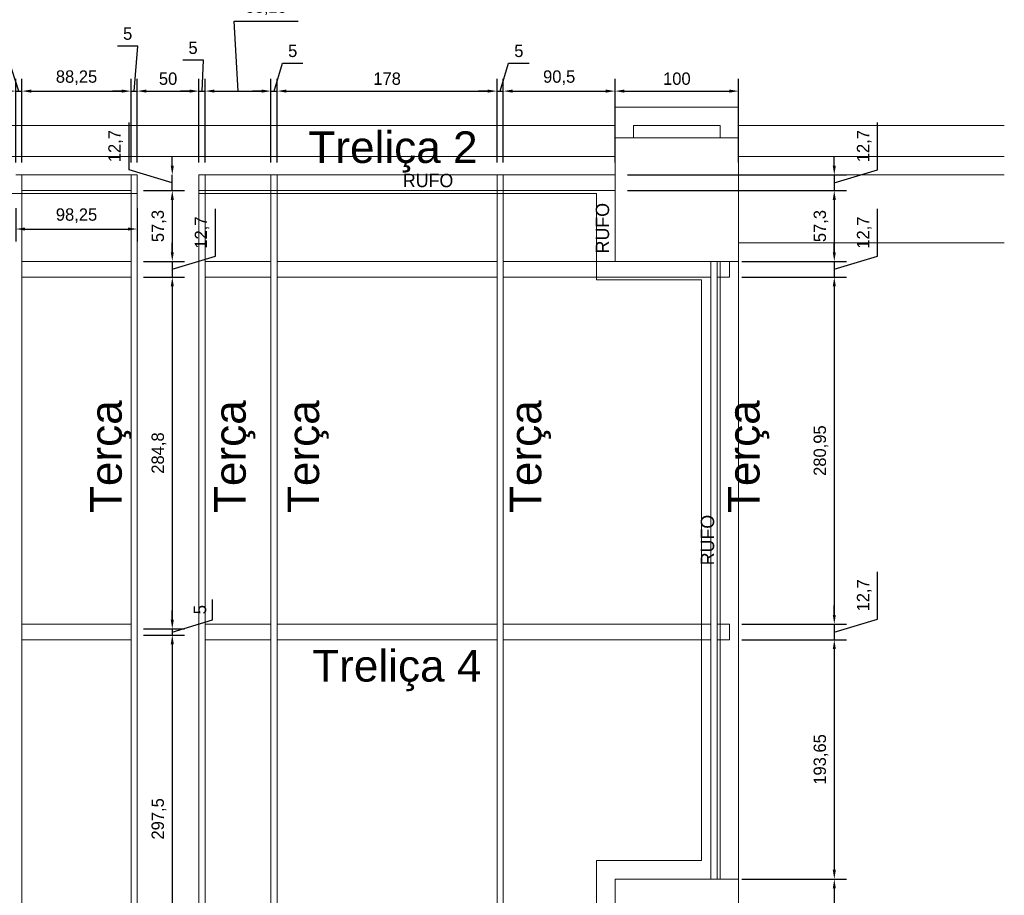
# Model space of a CAD drawing. Header units: millimetres. Extents: x -125 to 300, y 6 to 90.
# Tile 6 of 132: x -103 to -87, y 62 to 77. Entities that reach past the tile are written whole.
import ezdxf

# ---------------------------------------------------------------- set-up
doc = ezdxf.new("R2010")
doc.units = ezdxf.units.MM
for name, color, linetype, lineweight in [('ARQUITETURA', 252, 'Continuous', 18), ('Banzo superior e inferior', 2, 'Continuous', 9), ('COTAS', 7, 'Continuous', 9), ('Nomenclatura', 90, 'Continuous', 9), ('PERFIS METÁLICOS', 2, 'Continuous', 0), ('TERÇAS', 10, 'Continuous', 0)]:
    doc.layers.add(name, color=color, linetype=linetype, lineweight=lineweight)
doc.styles.add('ARIAL', font='arial.ttf')
doc.styles.add('Century Gothic_2', font='GOTHIC.TTF', dxfattribs={"height": 0.107783})
doc.dimstyles.new('ISO-50', dxfattribs={"dimtxt": 0.2, "dimasz": 0.15, "dimexe": 0.2, "dimexo": 0.2, "dimgap": 0.1, "dimtad": 1, "dimlfac": 50, "dimtxsty": 'Standard', "dimcen": 0.15, "dimclrd": 256, "dimadec": 0, "dimazin": 0, "dimtfac": 1, "dimtmove": 0, "dimatfit": 3, "dimfxl": 0, "dimarcsym": 0})

# ---------------------------------------------------------------- blocks, each defined once
blk = doc.blocks.new('*D5')
at = {"layer": 'COTAS', "lineweight": -2, "transparency": 16777216}
for p, q in [((-102.873, 75.988), (-103.207, 75.988)), ((-102.713, 75.488), (-102.873, 75.988)), ((-102.913, 75.488), (-103.063, 75.488)), ((-102.763, 75.488), (-102.663, 75.488)), ((-102.763, 75.488), (-102.663, 75.488)), ((-102.513, 75.488), (-102.363, 75.488))]:
    blk.add_line(p, q, dxfattribs=at)
at = {"layer": 'COTAS', "color": 0, "lineweight": -2, "transparency": 16777216}
for p, q in [((-102.763, 74.33), (-102.763, 75.688)), ((-102.663, 74.33), (-102.663, 75.688))]:
    blk.add_line(p, q, dxfattribs=at)
at = {"layer": 'COTAS', "transparency": 16777216}
for points in [[(-102.913, 75.513), (-102.913, 75.463), (-102.763, 75.488)], [(-102.513, 75.513), (-102.513, 75.463), (-102.663, 75.488)]]:
    blk.add_solid(points, dxfattribs=at)
at = {"layer": 'Defpoints', "color": 0, "transparency": 16777216}
for p in [(-102.663, 75.488), (-102.763, 74.13), (-102.663, 74.13)]:
    blk.add_point(p, dxfattribs=at)
at = {"layer": 'COTAS', "color": 0, "transparency": 16777216, "insert": (-103.04, 76.188), "char_height": 0.2, "attachment_point": 5}
blk.add_mtext('5', dxfattribs=at)
blk = doc.blocks.new('*D6')
at = {"layer": 'COTAS', "color": 0, "lineweight": -2, "transparency": 16777216}
for p, q in [((-102.663, 74.33), (-102.663, 75.688)), ((-100.898, 74.33), (-100.898, 75.688))]:
    blk.add_line(p, q, dxfattribs=at)
at = {"layer": 'COTAS', "lineweight": -2, "transparency": 16777216}
blk.add_line((-102.513, 75.488), (-101.048, 75.488), dxfattribs=at)
at = {"layer": 'COTAS', "transparency": 16777216}
for points in [[(-102.513, 75.513), (-102.513, 75.463), (-102.663, 75.488)], [(-101.048, 75.513), (-101.048, 75.463), (-100.898, 75.488)]]:
    blk.add_solid(points, dxfattribs=at)
at = {"layer": 'Defpoints', "color": 0, "transparency": 16777216}
for p in [(-100.898, 75.488), (-102.663, 74.13), (-100.898, 74.13)]:
    blk.add_point(p, dxfattribs=at)
at = {"layer": 'COTAS', "color": 0, "transparency": 16777216, "insert": (-101.78, 75.705), "char_height": 0.2, "attachment_point": 5}
blk.add_mtext('88,25', dxfattribs=at)
blk = doc.blocks.new('*D7')
at = {"layer": 'COTAS', "lineweight": -2, "transparency": 16777216}
for p, q in [((-100.785, 76.217), (-101.119, 76.217)), ((-100.848, 75.488), (-100.785, 76.217)), ((-101.048, 75.488), (-101.198, 75.488)), ((-100.898, 75.488), (-100.798, 75.488)), ((-100.898, 75.488), (-100.798, 75.488)), ((-100.648, 75.488), (-100.498, 75.488))]:
    blk.add_line(p, q, dxfattribs=at)
at = {"layer": 'COTAS', "color": 0, "lineweight": -2, "transparency": 16777216}
for p, q in [((-100.898, 74.33), (-100.898, 75.688)), ((-100.798, 74.33), (-100.798, 75.688))]:
    blk.add_line(p, q, dxfattribs=at)
at = {"layer": 'COTAS', "transparency": 16777216}
for points in [[(-101.048, 75.513), (-101.048, 75.463), (-100.898, 75.488)], [(-100.648, 75.513), (-100.648, 75.463), (-100.798, 75.488)]]:
    blk.add_solid(points, dxfattribs=at)
at = {"layer": 'Defpoints', "color": 0, "transparency": 16777216}
for p in [(-100.798, 75.488), (-100.898, 74.13), (-100.798, 74.13)]:
    blk.add_point(p, dxfattribs=at)
at = {"layer": 'COTAS', "color": 0, "transparency": 16777216, "insert": (-100.952, 76.417), "char_height": 0.2, "attachment_point": 5}
blk.add_mtext('5', dxfattribs=at)
blk = doc.blocks.new('*D8')
at = {"layer": 'COTAS', "color": 0, "lineweight": -2, "transparency": 16777216}
for p, q in [((-100.798, 74.33), (-100.798, 75.688)), ((-99.798, 74.33), (-99.798, 75.688))]:
    blk.add_line(p, q, dxfattribs=at)
at = {"layer": 'COTAS', "lineweight": -2, "transparency": 16777216}
blk.add_line((-100.648, 75.488), (-99.948, 75.488), dxfattribs=at)
at = {"layer": 'COTAS', "transparency": 16777216}
for points in [[(-100.648, 75.513), (-100.648, 75.463), (-100.798, 75.488)], [(-99.948, 75.513), (-99.948, 75.463), (-99.798, 75.488)]]:
    blk.add_solid(points, dxfattribs=at)
at = {"layer": 'Defpoints', "color": 0, "transparency": 16777216}
for p in [(-99.798, 75.488), (-100.798, 74.13), (-99.798, 74.13)]:
    blk.add_point(p, dxfattribs=at)
at = {"layer": 'COTAS', "color": 0, "transparency": 16777216, "insert": (-100.298, 75.688), "char_height": 0.2, "attachment_point": 5}
blk.add_mtext('50', dxfattribs=at)
blk = doc.blocks.new('*D9')
at = {"layer": 'COTAS', "lineweight": -2, "transparency": 16777216}
for p, q in [((-99.727, 75.988), (-100.061, 75.988)), ((-99.748, 75.488), (-99.727, 75.988)), ((-99.948, 75.488), (-100.098, 75.488)), ((-99.798, 75.488), (-99.698, 75.488)), ((-99.798, 75.488), (-99.698, 75.488)), ((-99.548, 75.488), (-99.398, 75.488))]:
    blk.add_line(p, q, dxfattribs=at)
at = {"layer": 'COTAS', "color": 0, "lineweight": -2, "transparency": 16777216}
for p, q in [((-99.798, 74.33), (-99.798, 75.688)), ((-99.698, 74.33), (-99.698, 75.688))]:
    blk.add_line(p, q, dxfattribs=at)
at = {"layer": 'COTAS', "transparency": 16777216}
for points in [[(-99.948, 75.513), (-99.948, 75.463), (-99.798, 75.488)], [(-99.548, 75.513), (-99.548, 75.463), (-99.698, 75.488)]]:
    blk.add_solid(points, dxfattribs=at)
at = {"layer": 'Defpoints', "color": 0, "transparency": 16777216}
for p in [(-99.698, 75.488), (-99.798, 74.13), (-99.698, 74.13)]:
    blk.add_point(p, dxfattribs=at)
at = {"layer": 'COTAS', "color": 0, "transparency": 16777216, "insert": (-99.894, 76.188), "char_height": 0.2, "attachment_point": 5}
blk.add_mtext('5', dxfattribs=at)
blk = doc.blocks.new('*D10')
at = {"layer": 'COTAS', "lineweight": -2, "transparency": 16777216}
for p, q in [((-99.165, 75.488), (-99.227, 76.621)), ((-99.227, 76.621), (-98.194, 76.621)), ((-99.548, 75.488), (-98.783, 75.488))]:
    blk.add_line(p, q, dxfattribs=at)
at = {"layer": 'COTAS', "color": 0, "lineweight": -2, "transparency": 16777216}
for p, q in [((-99.698, 74.33), (-99.698, 75.688)), ((-98.633, 74.33), (-98.633, 75.688))]:
    blk.add_line(p, q, dxfattribs=at)
at = {"layer": 'COTAS', "transparency": 16777216}
for points in [[(-99.548, 75.513), (-99.548, 75.463), (-99.698, 75.488)], [(-98.783, 75.513), (-98.783, 75.463), (-98.633, 75.488)]]:
    blk.add_solid(points, dxfattribs=at)
at = {"layer": 'Defpoints', "color": 0, "transparency": 16777216}
for p in [(-98.633, 75.488), (-99.698, 74.13), (-98.633, 74.13)]:
    blk.add_point(p, dxfattribs=at)
at = {"layer": 'COTAS', "color": 0, "transparency": 16777216, "insert": (-98.711, 76.838), "char_height": 0.2, "attachment_point": 5}
blk.add_mtext('53,25', dxfattribs=at)
blk = doc.blocks.new('*D11')
at = {"layer": 'COTAS', "lineweight": -2, "transparency": 16777216}
for p, q in [((-98.583, 75.488), (-98.448, 75.938)), ((-98.448, 75.938), (-98.115, 75.938)), ((-98.783, 75.488), (-98.933, 75.488)), ((-98.633, 75.488), (-98.533, 75.488)), ((-98.633, 75.488), (-98.533, 75.488)), ((-98.383, 75.488), (-98.233, 75.488))]:
    blk.add_line(p, q, dxfattribs=at)
at = {"layer": 'COTAS', "color": 0, "lineweight": -2, "transparency": 16777216}
for p, q in [((-98.633, 74.33), (-98.633, 75.688)), ((-98.533, 74.33), (-98.533, 75.688))]:
    blk.add_line(p, q, dxfattribs=at)
at = {"layer": 'COTAS', "transparency": 16777216}
for points in [[(-98.783, 75.513), (-98.783, 75.463), (-98.633, 75.488)], [(-98.383, 75.513), (-98.383, 75.463), (-98.533, 75.488)]]:
    blk.add_solid(points, dxfattribs=at)
at = {"layer": 'Defpoints', "color": 0, "transparency": 16777216}
for p in [(-98.533, 75.488), (-98.633, 74.13), (-98.533, 74.13)]:
    blk.add_point(p, dxfattribs=at)
at = {"layer": 'COTAS', "color": 0, "transparency": 16777216, "insert": (-98.281, 76.138), "char_height": 0.2, "attachment_point": 5}
blk.add_mtext('5', dxfattribs=at)
blk = doc.blocks.new('*D12')
at = {"layer": 'COTAS', "color": 0, "lineweight": -2, "transparency": 16777216}
for p, q in [((-98.533, 74.33), (-98.533, 75.688)), ((-94.973, 74.33), (-94.973, 75.688))]:
    blk.add_line(p, q, dxfattribs=at)
at = {"layer": 'COTAS', "lineweight": -2, "transparency": 16777216}
blk.add_line((-98.383, 75.488), (-95.123, 75.488), dxfattribs=at)
at = {"layer": 'COTAS', "transparency": 16777216}
for points in [[(-98.383, 75.513), (-98.383, 75.463), (-98.533, 75.488)], [(-95.123, 75.513), (-95.123, 75.463), (-94.973, 75.488)]]:
    blk.add_solid(points, dxfattribs=at)
at = {"layer": 'Defpoints', "color": 0, "transparency": 16777216}
for p in [(-94.973, 75.488), (-98.533, 74.13), (-94.973, 74.13)]:
    blk.add_point(p, dxfattribs=at)
at = {"layer": 'COTAS', "color": 0, "transparency": 16777216, "insert": (-96.753, 75.688), "char_height": 0.2, "attachment_point": 5}
blk.add_mtext('178', dxfattribs=at)
blk = doc.blocks.new('*D13')
at = {"layer": 'COTAS', "lineweight": -2, "transparency": 16777216}
for p, q in [((-94.923, 75.488), (-94.788, 75.938)), ((-94.788, 75.938), (-94.455, 75.938)), ((-95.123, 75.488), (-95.273, 75.488)), ((-94.973, 75.488), (-94.873, 75.488)), ((-94.973, 75.488), (-94.873, 75.488)), ((-94.723, 75.488), (-94.573, 75.488))]:
    blk.add_line(p, q, dxfattribs=at)
at = {"layer": 'COTAS', "color": 0, "lineweight": -2, "transparency": 16777216}
for p, q in [((-94.973, 74.33), (-94.973, 75.688)), ((-94.873, 74.33), (-94.873, 75.688))]:
    blk.add_line(p, q, dxfattribs=at)
at = {"layer": 'COTAS', "transparency": 16777216}
for points in [[(-95.123, 75.513), (-95.123, 75.463), (-94.973, 75.488)], [(-94.723, 75.513), (-94.723, 75.463), (-94.873, 75.488)]]:
    blk.add_solid(points, dxfattribs=at)
at = {"layer": 'Defpoints', "color": 0, "transparency": 16777216}
for p in [(-94.873, 75.488), (-94.973, 74.13), (-94.873, 74.13)]:
    blk.add_point(p, dxfattribs=at)
at = {"layer": 'COTAS', "color": 0, "transparency": 16777216, "insert": (-94.621, 76.138), "char_height": 0.2, "attachment_point": 5}
blk.add_mtext('5', dxfattribs=at)
blk = doc.blocks.new('*D14')
at = {"layer": 'COTAS', "color": 0, "lineweight": -2, "transparency": 16777216}
for p, q in [((-94.873, 74.33), (-94.873, 75.688)), ((-93.063, 74.33), (-93.063, 75.688))]:
    blk.add_line(p, q, dxfattribs=at)
at = {"layer": 'COTAS', "lineweight": -2, "transparency": 16777216}
blk.add_line((-94.723, 75.488), (-93.213, 75.488), dxfattribs=at)
at = {"layer": 'COTAS', "transparency": 16777216}
for points in [[(-94.723, 75.513), (-94.723, 75.463), (-94.873, 75.488)], [(-93.213, 75.513), (-93.213, 75.463), (-93.063, 75.488)]]:
    blk.add_solid(points, dxfattribs=at)
at = {"layer": 'Defpoints', "color": 0, "transparency": 16777216}
for p in [(-93.063, 75.488), (-94.873, 74.13), (-93.063, 74.13)]:
    blk.add_point(p, dxfattribs=at)
at = {"layer": 'COTAS', "color": 0, "transparency": 16777216, "insert": (-93.968, 75.705), "char_height": 0.2, "attachment_point": 5}
blk.add_mtext('90,5', dxfattribs=at)
blk = doc.blocks.new('*D15')
at = {"layer": 'COTAS', "color": 0, "lineweight": -2, "transparency": 16777216}
for p, q in [((-93.063, 74.33), (-93.063, 75.688)), ((-91.063, 74.33), (-91.063, 75.688))]:
    blk.add_line(p, q, dxfattribs=at)
at = {"layer": 'COTAS', "lineweight": -2, "transparency": 16777216}
blk.add_line((-92.913, 75.488), (-91.213, 75.488), dxfattribs=at)
at = {"layer": 'COTAS', "transparency": 16777216}
for points in [[(-92.913, 75.513), (-92.913, 75.463), (-93.063, 75.488)], [(-91.213, 75.513), (-91.213, 75.463), (-91.063, 75.488)]]:
    blk.add_solid(points, dxfattribs=at)
at = {"layer": 'Defpoints', "color": 0, "transparency": 16777216}
for p in [(-91.063, 75.488), (-93.063, 74.13), (-91.063, 74.13)]:
    blk.add_point(p, dxfattribs=at)
at = {"layer": 'COTAS', "color": 0, "transparency": 16777216, "insert": (-92.063, 75.688), "char_height": 0.2, "attachment_point": 5}
blk.add_mtext('100', dxfattribs=at)
blk = doc.blocks.new('*D17')
at = {"layer": 'COTAS', "color": 0, "lineweight": -2, "transparency": 16777216}
for p, q in [((-100.698, 73.876), (-100.03, 73.876)), ((-100.698, 72.73), (-100.03, 72.73))]:
    blk.add_line(p, q, dxfattribs=at)
at = {"layer": 'COTAS', "lineweight": -2, "transparency": 16777216}
blk.add_line((-100.23, 73.726), (-100.23, 72.88), dxfattribs=at)
at = {"layer": 'COTAS', "transparency": 16777216}
for points in [[(-100.255, 73.726), (-100.205, 73.726), (-100.23, 73.876)], [(-100.255, 72.88), (-100.205, 72.88), (-100.23, 72.73)]]:
    blk.add_solid(points, dxfattribs=at)
at = {"layer": 'Defpoints', "color": 0, "transparency": 16777216}
for p in [(-100.898, 73.876), (-100.898, 72.73), (-100.23, 72.73)]:
    blk.add_point(p, dxfattribs=at)
at = {"layer": 'COTAS', "color": 0, "transparency": 16777216, "insert": (-100.447, 73.303), "char_height": 0.2, "attachment_point": 5, "rotation": 90}
blk.add_mtext('57,3', dxfattribs=at)
blk = doc.blocks.new('*D18')
at = {"layer": 'COTAS', "lineweight": -2, "transparency": 16777216}
for p, q in [((-99.53, 72.813), (-99.53, 73.58)), ((-100.23, 72.88), (-100.23, 73.03)), ((-100.23, 72.603), (-99.53, 72.813)), ((-100.23, 72.73), (-100.23, 72.476)), ((-100.23, 72.73), (-100.23, 72.476)), ((-100.23, 72.326), (-100.23, 72.176))]:
    blk.add_line(p, q, dxfattribs=at)
at = {"layer": 'COTAS', "color": 0, "lineweight": -2, "transparency": 16777216}
for p, q in [((-100.698, 72.73), (-100.03, 72.73)), ((-100.698, 72.476), (-100.03, 72.476))]:
    blk.add_line(p, q, dxfattribs=at)
at = {"layer": 'COTAS', "transparency": 16777216}
for points in [[(-100.255, 72.88), (-100.205, 72.88), (-100.23, 72.73)], [(-100.255, 72.326), (-100.205, 72.326), (-100.23, 72.476)]]:
    blk.add_solid(points, dxfattribs=at)
at = {"layer": 'Defpoints', "color": 0, "transparency": 16777216}
for p in [(-100.898, 72.73), (-100.898, 72.476), (-100.23, 72.476)]:
    blk.add_point(p, dxfattribs=at)
at = {"layer": 'COTAS', "color": 0, "transparency": 16777216, "insert": (-99.747, 73.197), "char_height": 0.2, "attachment_point": 5, "rotation": 90}
blk.add_mtext('12,7', dxfattribs=at)
blk = doc.blocks.new('*D19')
at = {"layer": 'COTAS', "color": 0, "lineweight": -2, "transparency": 16777216}
for p, q in [((-100.698, 72.476), (-100.03, 72.476)), ((-100.698, 66.78), (-100.03, 66.78))]:
    blk.add_line(p, q, dxfattribs=at)
at = {"layer": 'COTAS', "lineweight": -2, "transparency": 16777216}
blk.add_line((-100.23, 72.326), (-100.23, 66.93), dxfattribs=at)
at = {"layer": 'COTAS', "transparency": 16777216}
for points in [[(-100.255, 72.326), (-100.205, 72.326), (-100.23, 72.476)], [(-100.255, 66.93), (-100.205, 66.93), (-100.23, 66.78)]]:
    blk.add_solid(points, dxfattribs=at)
at = {"layer": 'Defpoints', "color": 0, "transparency": 16777216}
for p in [(-100.898, 72.476), (-100.898, 66.78), (-100.23, 66.78)]:
    blk.add_point(p, dxfattribs=at)
at = {"layer": 'COTAS', "color": 0, "transparency": 16777216, "insert": (-100.447, 69.628), "char_height": 0.2, "attachment_point": 5, "rotation": 90}
blk.add_mtext('284,8', dxfattribs=at)
blk = doc.blocks.new('*D20')
at = {"layer": 'COTAS', "lineweight": -2, "transparency": 16777216}
for p, q in [((-99.58, 66.925), (-99.58, 67.259)), ((-100.23, 66.93), (-100.23, 67.08)), ((-100.23, 66.73), (-99.58, 66.925)), ((-100.23, 66.78), (-100.23, 66.68)), ((-100.23, 66.78), (-100.23, 66.68)), ((-100.23, 66.53), (-100.23, 66.38))]:
    blk.add_line(p, q, dxfattribs=at)
at = {"layer": 'COTAS', "color": 0, "lineweight": -2, "transparency": 16777216}
for p, q in [((-100.698, 66.78), (-100.03, 66.78)), ((-100.698, 66.68), (-100.03, 66.68))]:
    blk.add_line(p, q, dxfattribs=at)
at = {"layer": 'COTAS', "transparency": 16777216}
for points in [[(-100.255, 66.93), (-100.205, 66.93), (-100.23, 66.78)], [(-100.255, 66.53), (-100.205, 66.53), (-100.23, 66.68)]]:
    blk.add_solid(points, dxfattribs=at)
at = {"layer": 'Defpoints', "color": 0, "transparency": 16777216}
for p in [(-100.898, 66.78), (-100.898, 66.68), (-100.23, 66.68)]:
    blk.add_point(p, dxfattribs=at)
at = {"layer": 'COTAS', "color": 0, "transparency": 16777216, "insert": (-99.78, 67.092), "char_height": 0.2, "attachment_point": 5, "rotation": 90}
blk.add_mtext('5', dxfattribs=at)
blk = doc.blocks.new('*D21')
at = {"layer": 'COTAS', "color": 0, "lineweight": -2, "transparency": 16777216}
for p, q in [((-100.698, 66.68), (-100.03, 66.68)), ((-100.698, 60.73), (-100.03, 60.73))]:
    blk.add_line(p, q, dxfattribs=at)
at = {"layer": 'COTAS', "lineweight": -2, "transparency": 16777216}
blk.add_line((-100.23, 66.53), (-100.23, 60.88), dxfattribs=at)
at = {"layer": 'COTAS', "transparency": 16777216}
for points in [[(-100.255, 66.53), (-100.205, 66.53), (-100.23, 66.68)], [(-100.255, 60.88), (-100.205, 60.88), (-100.23, 60.73)]]:
    blk.add_solid(points, dxfattribs=at)
at = {"layer": 'Defpoints', "color": 0, "transparency": 16777216}
for p in [(-100.898, 66.68), (-100.898, 60.73), (-100.23, 60.73)]:
    blk.add_point(p, dxfattribs=at)
at = {"layer": 'COTAS', "color": 0, "transparency": 16777216, "insert": (-100.447, 63.705), "char_height": 0.2, "attachment_point": 5, "rotation": 90}
blk.add_mtext('297,5', dxfattribs=at)
blk = doc.blocks.new('*D43')
at = {"layer": 'COTAS', "lineweight": -2, "transparency": 16777216}
for p, q in [((-100.93, 74.213), (-100.93, 74.98)), ((-100.23, 74.28), (-100.23, 74.43)), ((-100.23, 74.003), (-100.93, 74.213)), ((-100.23, 73.876), (-100.23, 74.13)), ((-100.23, 73.876), (-100.23, 74.13)), ((-100.23, 73.726), (-100.23, 73.576))]:
    blk.add_line(p, q, dxfattribs=at)
at = {"layer": 'COTAS', "color": 0, "lineweight": -2, "transparency": 16777216}
blk.add_line((-100.698, 73.876), (-100.03, 73.876), dxfattribs=at)
at = {"layer": 'COTAS', "transparency": 16777216}
for points in [[(-100.255, 74.28), (-100.205, 74.28), (-100.23, 74.13)], [(-100.255, 73.726), (-100.205, 73.726), (-100.23, 73.876)]]:
    blk.add_solid(points, dxfattribs=at)
at = {"layer": 'Defpoints', "color": 0, "transparency": 16777216}
for p in [(-100.23, 74.13), (-100.23, 74.13), (-100.898, 73.876)]:
    blk.add_point(p, dxfattribs=at)
at = {"layer": 'COTAS', "color": 0, "transparency": 16777216, "insert": (-101.147, 74.597), "char_height": 0.2, "attachment_point": 5, "rotation": 90}
blk.add_mtext('12,7', dxfattribs=at)
blk = doc.blocks.new('*D67')
at = {"layer": 'COTAS', "lineweight": -2, "transparency": 16777216}
for p, q in [((-88.815, 74.213), (-88.815, 74.98)), ((-89.515, 74.28), (-89.515, 74.43)), ((-89.515, 74.003), (-88.815, 74.213)), ((-89.515, 74.13), (-89.515, 73.876)), ((-89.515, 74.13), (-89.515, 73.876)), ((-89.515, 73.726), (-89.515, 73.576))]:
    blk.add_line(p, q, dxfattribs=at)
at = {"layer": 'COTAS', "color": 0, "lineweight": -2, "transparency": 16777216}
for p, q in [((-92.863, 74.13), (-89.315, 74.13)), ((-92.863, 73.876), (-89.315, 73.876))]:
    blk.add_line(p, q, dxfattribs=at)
at = {"layer": 'COTAS', "transparency": 16777216}
for points in [[(-89.54, 74.28), (-89.49, 74.28), (-89.515, 74.13)], [(-89.54, 73.726), (-89.49, 73.726), (-89.515, 73.876)]]:
    blk.add_solid(points, dxfattribs=at)
at = {"layer": 'Defpoints', "color": 0, "transparency": 16777216}
for p in [(-93.063, 74.13), (-93.063, 73.876), (-89.515, 73.876)]:
    blk.add_point(p, dxfattribs=at)
at = {"layer": 'COTAS', "color": 0, "transparency": 16777216, "insert": (-89.031, 74.597), "char_height": 0.2, "attachment_point": 5, "rotation": 90}
blk.add_mtext('12,7', dxfattribs=at)
blk = doc.blocks.new('*D68')
at = {"layer": 'COTAS', "color": 0, "lineweight": -2, "transparency": 16777216}
for p, q in [((-92.863, 73.876), (-89.315, 73.876)), ((-91.013, 72.73), (-89.315, 72.73))]:
    blk.add_line(p, q, dxfattribs=at)
at = {"layer": 'COTAS', "lineweight": -2, "transparency": 16777216}
blk.add_line((-89.515, 73.726), (-89.515, 72.88), dxfattribs=at)
at = {"layer": 'COTAS', "transparency": 16777216}
for points in [[(-89.54, 73.726), (-89.49, 73.726), (-89.515, 73.876)], [(-89.54, 72.88), (-89.49, 72.88), (-89.515, 72.73)]]:
    blk.add_solid(points, dxfattribs=at)
at = {"layer": 'Defpoints', "color": 0, "transparency": 16777216}
for p in [(-93.063, 73.876), (-91.213, 72.73), (-89.515, 72.73)]:
    blk.add_point(p, dxfattribs=at)
at = {"layer": 'COTAS', "color": 0, "transparency": 16777216, "insert": (-89.731, 73.303), "char_height": 0.2, "attachment_point": 5, "rotation": 90}
blk.add_mtext('57,3', dxfattribs=at)
blk = doc.blocks.new('*D69')
at = {"layer": 'COTAS', "lineweight": -2, "transparency": 16777216}
for p, q in [((-88.815, 72.813), (-88.815, 73.58)), ((-89.515, 72.88), (-89.515, 73.03)), ((-89.515, 72.603), (-88.815, 72.813)), ((-89.515, 72.73), (-89.515, 72.476)), ((-89.515, 72.73), (-89.515, 72.476)), ((-89.515, 72.326), (-89.515, 72.176))]:
    blk.add_line(p, q, dxfattribs=at)
at = {"layer": 'COTAS', "color": 0, "lineweight": -2, "transparency": 16777216}
for p, q in [((-91.013, 72.73), (-89.315, 72.73)), ((-91.013, 72.476), (-89.315, 72.476))]:
    blk.add_line(p, q, dxfattribs=at)
at = {"layer": 'COTAS', "transparency": 16777216}
for points in [[(-89.54, 72.88), (-89.49, 72.88), (-89.515, 72.73)], [(-89.54, 72.326), (-89.49, 72.326), (-89.515, 72.476)]]:
    blk.add_solid(points, dxfattribs=at)
at = {"layer": 'Defpoints', "color": 0, "transparency": 16777216}
for p in [(-91.213, 72.73), (-91.213, 72.476), (-89.515, 72.476)]:
    blk.add_point(p, dxfattribs=at)
at = {"layer": 'COTAS', "color": 0, "transparency": 16777216, "insert": (-89.031, 73.197), "char_height": 0.2, "attachment_point": 5, "rotation": 90}
blk.add_mtext('12,7', dxfattribs=at)
blk = doc.blocks.new('*D70')
at = {"layer": 'COTAS', "color": 0, "lineweight": -2, "transparency": 16777216}
for p, q in [((-91.013, 72.476), (-89.315, 72.476)), ((-91.013, 66.857), (-89.315, 66.857))]:
    blk.add_line(p, q, dxfattribs=at)
at = {"layer": 'COTAS', "lineweight": -2, "transparency": 16777216}
blk.add_line((-89.515, 72.326), (-89.515, 67.007), dxfattribs=at)
at = {"layer": 'COTAS', "transparency": 16777216}
for points in [[(-89.54, 72.326), (-89.49, 72.326), (-89.515, 72.476)], [(-89.54, 67.007), (-89.49, 67.007), (-89.515, 66.857)]]:
    blk.add_solid(points, dxfattribs=at)
at = {"layer": 'Defpoints', "color": 0, "transparency": 16777216}
for p in [(-91.213, 72.476), (-91.213, 66.857), (-89.515, 66.857)]:
    blk.add_point(p, dxfattribs=at)
at = {"layer": 'COTAS', "color": 0, "transparency": 16777216, "insert": (-89.731, 69.667), "char_height": 0.2, "attachment_point": 5, "rotation": 90}
blk.add_mtext('280,95', dxfattribs=at)
blk = doc.blocks.new('*D71')
at = {"layer": 'COTAS', "lineweight": -2, "transparency": 16777216}
for p, q in [((-88.815, 66.94), (-88.815, 67.707)), ((-89.515, 67.007), (-89.515, 67.157)), ((-89.515, 66.73), (-88.815, 66.94)), ((-89.515, 66.857), (-89.515, 66.603)), ((-89.515, 66.857), (-89.515, 66.603)), ((-89.515, 66.453), (-89.515, 66.303))]:
    blk.add_line(p, q, dxfattribs=at)
at = {"layer": 'COTAS', "color": 0, "lineweight": -2, "transparency": 16777216}
for p, q in [((-91.013, 66.857), (-89.315, 66.857)), ((-91.013, 66.603), (-89.315, 66.603))]:
    blk.add_line(p, q, dxfattribs=at)
at = {"layer": 'COTAS', "transparency": 16777216}
for points in [[(-89.54, 67.007), (-89.49, 67.007), (-89.515, 66.857)], [(-89.54, 66.453), (-89.49, 66.453), (-89.515, 66.603)]]:
    blk.add_solid(points, dxfattribs=at)
at = {"layer": 'Defpoints', "color": 0, "transparency": 16777216}
for p in [(-91.213, 66.857), (-91.213, 66.603), (-89.515, 66.603)]:
    blk.add_point(p, dxfattribs=at)
at = {"layer": 'COTAS', "color": 0, "transparency": 16777216, "insert": (-89.031, 67.324), "char_height": 0.2, "attachment_point": 5, "rotation": 90}
blk.add_mtext('12,7', dxfattribs=at)
blk = doc.blocks.new('*D162')
at = {"layer": 'COTAS', "color": 0, "lineweight": -2, "transparency": 16777216}
for p, q in [((-102.763, 73.59), (-102.763, 73.055)), ((-100.798, 73.59), (-100.798, 73.055))]:
    blk.add_line(p, q, dxfattribs=at)
at = {"layer": 'COTAS', "lineweight": -2, "transparency": 16777216}
blk.add_line((-102.613, 73.255), (-100.948, 73.255), dxfattribs=at)
at = {"layer": 'COTAS', "transparency": 16777216}
for points in [[(-102.613, 73.28), (-102.613, 73.23), (-102.763, 73.255)], [(-100.948, 73.28), (-100.948, 73.23), (-100.798, 73.255)]]:
    blk.add_solid(points, dxfattribs=at)
at = {"layer": 'Defpoints', "color": 0, "transparency": 16777216}
for p in [(-102.763, 73.79), (-100.798, 73.79), (-100.798, 73.255)]:
    blk.add_point(p, dxfattribs=at)
at = {"layer": 'COTAS', "color": 0, "transparency": 16777216, "insert": (-101.78, 73.471), "char_height": 0.2, "attachment_point": 5}
blk.add_mtext('98,25', dxfattribs=at)
blk = doc.blocks.new('*D356')
at = {"layer": 'COTAS', "color": 0, "lineweight": -2, "transparency": 16777216}
for p, q in [((-91.013, 66.603), (-89.315, 66.603)), ((-91.013, 62.73), (-89.315, 62.73))]:
    blk.add_line(p, q, dxfattribs=at)
at = {"layer": 'COTAS', "lineweight": -2, "transparency": 16777216}
blk.add_line((-89.515, 66.453), (-89.515, 62.88), dxfattribs=at)
at = {"layer": 'COTAS', "transparency": 16777216}
for points in [[(-89.54, 66.453), (-89.49, 66.453), (-89.515, 66.603)], [(-89.54, 62.88), (-89.49, 62.88), (-89.515, 62.73)]]:
    blk.add_solid(points, dxfattribs=at)
at = {"layer": 'Defpoints', "color": 0, "transparency": 16777216}
for p in [(-91.213, 66.603), (-91.213, 62.73), (-89.515, 62.73)]:
    blk.add_point(p, dxfattribs=at)
at = {"layer": 'COTAS', "color": 0, "transparency": 16777216, "insert": (-89.731, 64.667), "char_height": 0.2, "attachment_point": 5, "rotation": 90}
blk.add_mtext('193,65', dxfattribs=at)
blk = doc.blocks.new('*D357')
at = {"layer": 'COTAS', "color": 0, "lineweight": -2, "transparency": 16777216}
for p, q in [((-91.013, 62.73), (-89.315, 62.73)), ((-91.013, 60.73), (-89.315, 60.73))]:
    blk.add_line(p, q, dxfattribs=at)
at = {"layer": 'COTAS', "lineweight": -2, "transparency": 16777216}
blk.add_line((-89.515, 62.58), (-89.515, 60.88), dxfattribs=at)
at = {"layer": 'COTAS', "transparency": 16777216}
for points in [[(-89.54, 62.58), (-89.49, 62.58), (-89.515, 62.73)], [(-89.54, 60.88), (-89.49, 60.88), (-89.515, 60.73)]]:
    blk.add_solid(points, dxfattribs=at)
at = {"layer": 'Defpoints', "color": 0, "transparency": 16777216}
for p in [(-91.213, 62.73), (-91.213, 60.73), (-89.515, 60.73)]:
    blk.add_point(p, dxfattribs=at)
at = {"layer": 'COTAS', "color": 0, "transparency": 16777216, "insert": (-89.715, 61.73), "char_height": 0.2, "attachment_point": 5, "rotation": 90}
blk.add_mtext('100', dxfattribs=at)

msp = doc.modelspace()

# ---------------------------------------------------------------- linework, layer by layer
at = {"layer": 'ARQUITETURA'}
for p, q in [((-93.06295, 74.73032), (-93.06295, 75.23032)), ((-93.06295, 75.23032), (-91.06295, 75.23032)), ((-91.06295, 75.23032), (-91.06295, 74.73032)), ((-93.06295, 74.93032), (-108.56295, 74.93032)), ((-92.76295, 74.93032), (-92.76295, 74.73032)), ((-91.36295, 74.93032), (-92.76295, 74.93032)), ((-91.36295, 74.73032), (-91.36295, 74.93032)), ((-86.76333, 74.93032), (-91.06295, 74.93032)), ((-93.06295, 74.73032), (-91.06295, 74.73032)), ((-93.06295, 72.73032), (-93.06295, 74.73032)), ((-91.06295, 74.73032), (-91.06295, 72.73032)), ((-108.56295, 74.43032), (-93.06295, 74.43032)), ((-91.06295, 74.43032), (-86.76333, 74.43032)), ((-99.79795, 74.13032), (-99.79795, 73.83032)), ((-93.06295, 74.13032), (-93.06295, 72.73032)), ((-86.76333, 74.13032), (-91.06295, 74.13032)), ((-108.26295, 73.83032), (-100.79795, 73.83032)), ((-99.79795, 73.83032), (-93.36295, 73.83032)), ((-93.36295, 73.83032), (-93.36295, 72.43032)), ((-91.06295, 73.03032), (-86.76333, 73.03032)), ((-93.06295, 72.73032), (-91.36295, 72.73032)), ((-91.06295, 72.73032), (-93.06295, 72.73032)), ((-91.36295, 62.73032), (-91.36295, 72.73032)), ((-91.06295, 72.73032), (-91.06295, 62.73032)), ((-93.36295, 72.43032), (-91.66295, 72.43032)), ((-91.66295, 72.43032), (-91.66295, 63.03032)), ((-91.66295, 63.03032), (-93.36295, 63.03032)), ((-93.36295, 63.03032), (-93.36295, 60.43032)), ((-91.36295, 62.73032), (-93.06295, 62.73032)), ((-93.06295, 60.73032), (-93.06295, 62.73032)), ((-93.06295, 62.73032), (-91.06295, 62.73032)), ((-93.06295, 60.73032), (-93.06295, 62.73032)), ((-91.06295, 62.73032), (-91.06295, 60.73032))]:
    msp.add_line(p, q, dxfattribs=at)
at = {"layer": 'Banzo superior e inferior'}
msp.add_line((-93.06295, 73.87632), (-93.06295, 74.13032), dxfattribs=at)
at = {"layer": 'PERFIS METÁLICOS'}
for p, q in [((-102.66295, 74.13032), (-100.89795, 74.13032)), ((-99.79795, 74.13032), (-93.06295, 74.13032)), ((-102.66295, 73.87632), (-100.89795, 73.87632)), ((-99.79795, 73.87632), (-93.06295, 73.87632)), ((-102.66295, 72.73032), (-100.89795, 72.73032)), ((-99.69795, 72.73032), (-98.63295, 72.73032)), ((-98.53295, 72.73032), (-94.97295, 72.73032)), ((-94.87295, 72.73032), (-91.21295, 72.73032)), ((-91.21295, 72.47632), (-91.21295, 72.73032)), ((-102.66295, 72.47632), (-100.89795, 72.47632)), ((-99.69795, 72.47632), (-98.63295, 72.47632)), ((-98.53295, 72.47632), (-94.97295, 72.47632)), ((-94.87295, 72.47632), (-91.51295, 72.47632)), ((-91.41295, 72.47632), (-91.21295, 72.47632)), ((-102.66295, 66.85732), (-100.89795, 66.85732)), ((-99.69795, 66.85732), (-98.63295, 66.85732)), ((-98.53295, 66.85732), (-94.97295, 66.85732)), ((-94.87295, 66.85732), (-91.51295, 66.85732)), ((-91.41295, 66.85732), (-91.21295, 66.85732)), ((-91.21295, 66.60332), (-91.21295, 66.85732)), ((-102.66295, 66.60332), (-100.89795, 66.60332)), ((-99.69795, 66.60332), (-98.63295, 66.60332)), ((-98.53295, 66.60332), (-94.97295, 66.60332)), ((-94.87295, 66.60332), (-91.51295, 66.60332)), ((-91.41295, 66.60332), (-91.21295, 66.60332))]:
    msp.add_line(p, q, dxfattribs=at)
at = {"layer": 'TERÇAS'}
for p, q in [((-102.76295, 74.13032), (-102.66295, 74.13032)), ((-102.66295, 14.05016), (-102.66295, 74.13032)), ((-100.89795, 14.05016), (-100.89795, 74.13032)), ((-100.89795, 74.13032), (-100.79795, 74.13032)), ((-100.79795, 14.05016), (-100.79795, 74.13032)), ((-99.79795, 14.05016), (-99.79795, 74.13032)), ((-99.79795, 74.13032), (-99.69795, 74.13032)), ((-99.69795, 14.05016), (-99.69795, 74.13032)), ((-98.63295, 14.05016), (-98.63295, 74.13032)), ((-98.63295, 74.13032), (-98.53295, 74.13032)), ((-98.53295, 14.05016), (-98.53295, 74.13032)), ((-94.97295, 14.05016), (-94.97295, 74.13032)), ((-94.97295, 74.13032), (-94.87295, 74.13032)), ((-94.87295, 14.05016), (-94.87295, 74.13032)), ((-91.51295, 62.73032), (-91.51295, 72.73032)), ((-91.51295, 72.73032), (-91.41295, 72.73032)), ((-91.41295, 62.73032), (-91.41295, 72.73032)), ((-91.51295, 62.73032), (-91.41295, 62.73032))]:
    msp.add_line(p, q, dxfattribs=at)

# ---------------------------------------------------------------- texts
at = {"layer": 'ARQUITETURA', "insert": (-96.49823, 74.14852), "char_height": 0.215567, "width": 0.9261, "attachment_point": 1, "line_spacing_factor": 0.984117, "style": 'Century Gothic_2'}
msp.add_mtext('RUFO', dxfattribs=at)
at = {"layer": 'ARQUITETURA', "char_height": 0.215567, "width": 0.9261, "attachment_point": 1, "rotation": 90, "line_spacing_factor": 0.984117, "style": 'Century Gothic_2'}
for insert in [(-93.37571, 72.86044), (-91.67571, 67.81044)]:
    msp.add_mtext('RUFO', dxfattribs=dict(at, insert=insert))
at = {"layer": 'Nomenclatura', "char_height": 0.5113278, "width": 22.1468295, "attachment_point": 1, "style": 'ARIAL'}
for s, insert in [('{\\f@Arial Unicode MS|b0|i0|c0|p34;Treliça 2}', (-98.02747, 74.83623)), ('{\\f@Arial Unicode MS|b0|i0|c0|p34;Treliça 4}', (-97.96534, 66.43945))]:
    msp.add_mtext(s, dxfattribs=dict(at, insert=insert))
at = {"layer": 'Nomenclatura', "char_height": 0.5113278, "width": 22.1468295, "attachment_point": 1, "rotation": 90, "style": 'ARIAL'}
for insert in [(-101.5595, 68.65655), (-99.55254, 68.65655), (-98.36509, 68.65655), (-94.76929, 68.65655), (-91.23675, 68.65655)]:
    msp.add_mtext('{\\f@Arial Unicode MS|b0|i0|c0|p34;Terça}', dxfattribs=dict(at, insert=insert))

# ---------------------------------------------------------------- dimensions: what is measured, and where the dimension line sits
at = {"layer": 'COTAS'}
for base, p1, p2, picture, middle in [((-98.63295, 75.48794), (-99.69795, 74.13032), (-98.63295, 74.13032), '*D10', (-99.12726, 76.62132)), ((-100.79795, 75.48794), (-100.89795, 74.13032), (-100.79795, 74.13032), '*D7', (-100.88544, 76.21677)), ((-102.66295, 75.48794), (-102.76295, 74.13032), (-102.66295, 74.13032), '*D5', (-102.97322, 75.98794)), ((-99.69795, 75.48794), (-99.79795, 74.13032), (-99.69795, 74.13032), '*D9', (-99.82745, 75.98794))]:
    dim = msp.add_linear_dim(base=base, p1=p1, p2=p2, dimstyle='ISO-50', override={"dimtmove": 1}, dxfattribs=at)
    dim.commit()
    dim.dimension.update_dxf_attribs({"geometry": picture, "text_midpoint": middle, "dimtype": 160})
for base, p1, p2, picture, middle in [((-98.53295, 75.48794), (-98.63295, 74.13032), (-98.53295, 74.13032), '*D11', (-98.34795, 76.13794)), ((-94.87295, 75.48794), (-94.97295, 74.13032), (-94.87295, 74.13032), '*D13', (-94.68795, 76.13794)), ((-100.89795, 75.48794), (-102.66295, 74.13032), (-100.89795, 74.13032), '*D6', (-101.78045, 75.70461)), ((-99.79795, 75.48794), (-100.79795, 74.13032), (-99.79795, 74.13032), '*D8', (-100.29795, 75.68794)), ((-94.97295, 75.48794), (-98.53295, 74.13032), (-94.97295, 74.13032), '*D12', (-96.75295, 75.68794)), ((-93.06295, 75.48794), (-94.87295, 74.13032), (-93.06295, 74.13032), '*D14', (-93.96795, 75.70461)), ((-91.06295, 75.48794), (-93.06295, 74.13032), (-91.06295, 74.13032), '*D15', (-92.06295, 75.68794)), ((-100.79795, 73.25458), (-102.76295, 73.78957), (-100.79795, 73.78957), '*D162', (-101.78045, 73.47125))]:
    dim = msp.add_linear_dim(base=base, p1=p1, p2=p2, dimstyle='ISO-50', override={"dimtmove": 1}, dxfattribs=at)
    dim.commit()
    dim.dimension.update_dxf_attribs({"geometry": picture, "text_midpoint": middle})
for base, p1, p2, picture, middle in [((-100.23046, 74.13032), (-100.89795, 73.87632), (-100.23046, 74.13032), '*D43', (-101.14713, 74.31332)), ((-89.51465, 73.87632), (-93.06295, 74.13032), (-93.06295, 73.87632), '*D67', (-89.03132, 74.31332)), ((-100.23046, 72.73032), (-100.89795, 73.87632), (-100.89795, 72.73032), '*D17', (-100.44713, 73.30332)), ((-89.51465, 72.73032), (-93.06295, 73.87632), (-91.21295, 72.73032), '*D68', (-89.73132, 73.30332)), ((-100.23046, 72.47632), (-100.89795, 72.73032), (-100.89795, 72.47632), '*D18', (-99.74713, 72.91332)), ((-89.51465, 72.47632), (-91.21295, 72.73032), (-91.21295, 72.47632), '*D69', (-89.03132, 72.91332)), ((-100.23046, 66.78032), (-100.89795, 72.47632), (-100.89795, 66.78032), '*D19', (-100.44713, 69.62832)), ((-89.51465, 66.85732), (-91.21295, 72.47632), (-91.21295, 66.85732), '*D70', (-89.73132, 69.66682)), ((-89.51465, 66.60332), (-91.21295, 66.85732), (-91.21295, 66.60332), '*D71', (-89.03132, 67.04032)), ((-100.23046, 66.68032), (-100.89795, 66.78032), (-100.89795, 66.68032), '*D20', (-99.78046, 67.02532)), ((-100.23046, 60.73032), (-100.89795, 66.68032), (-100.89795, 60.73032), '*D21', (-100.44713, 63.70532)), ((-89.51465, 62.73032), (-91.21295, 66.60332), (-91.21295, 62.73032), '*D356', (-89.73132, 64.66682)), ((-89.51465, 60.73032), (-91.21295, 62.73032), (-91.21295, 60.73032), '*D357', (-89.71465, 61.73032))]:
    dim = msp.add_linear_dim(base=base, p1=p1, p2=p2, angle=90, dimstyle='ISO-50', override={"dimtmove": 1}, dxfattribs=at)
    dim.commit()
    dim.dimension.update_dxf_attribs({"geometry": picture, "text_midpoint": middle})

doc.saveas('drawing.dxf')
